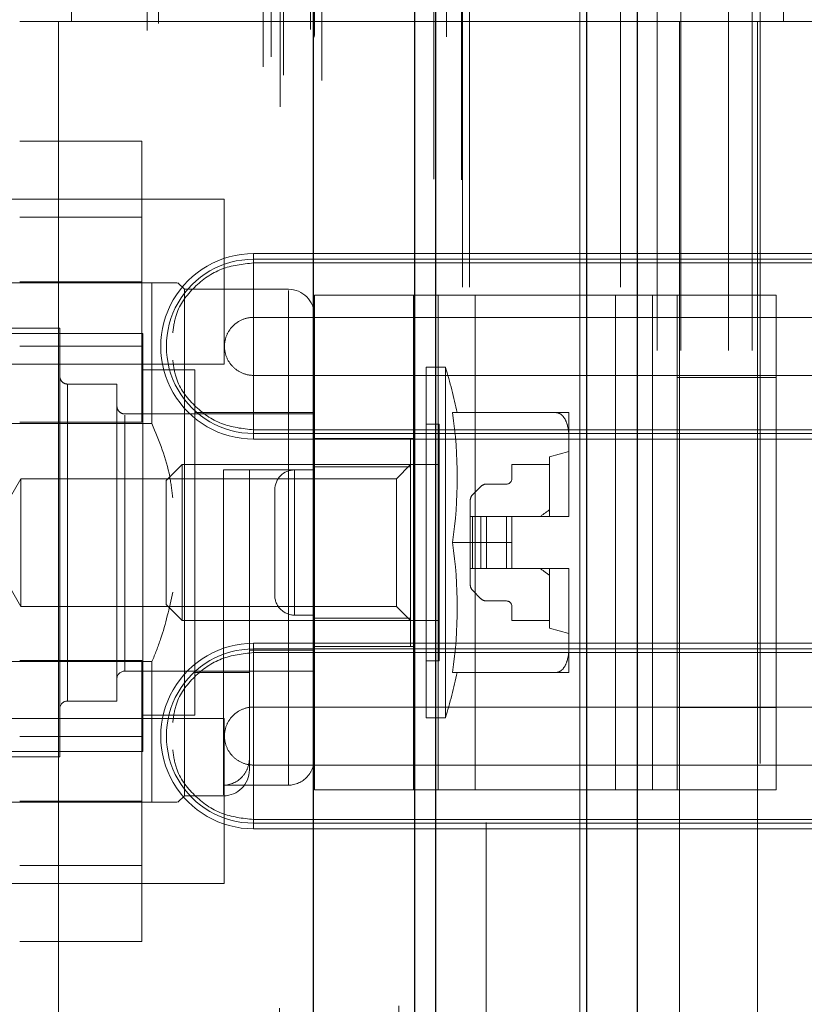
# Model space of a CAD drawing. Header units: inches. Extents: x 0.2 to 10.8, y 0.2 to 8.2.
# Tile 122 of 145: x 5.9374 to 6.0034, y 4.0214 to 4.1043. Entities that reach past the tile are written whole.
import ezdxf

# ---------------------------------------------------------------- set-up
doc = ezdxf.new("R2010")
doc.units = ezdxf.units.IN
doc.header["$MEASUREMENT"] = 0
doc.linetypes.add('HIDDEN', pattern=[0.07500000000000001, 0.05, -0.025])
doc.layers.add('DIMENSIONS', color=140, linetype='Continuous')
doc.styles.add('SLDTEXTSTYLE0', font='TXT', dxfattribs={"width": 0.7})
doc.dimstyles.new('SLDDIMSTYLE0', dxfattribs={"dimtxt": 0.0849609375, "dimasz": 0.13, "dimexe": 0, "dimexo": 0.0625, "dimgap": 0.021240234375, "dimtad": 0, "dimtih": 1, "dimtoh": 1, "dimlfac": 18, "dimrnd": 1e-09, "dimzin": 12, "dimdsep": 46, "dimtxsty": 'SLDTEXTSTYLE0', "dimsah": 1, "dimcen": 0.09, "dimadec": 0, "dimazin": 3, "dimtfac": 1, "dimtofl": 0, "dimtmove": 0, "dimatfit": 3, "dimfxl": 0, "dimfrac": 2, "dimtolj": 1, "dimtzin": 12, "dimarcsym": 0})

# ---------------------------------------------------------------- blocks, each defined once
blk = doc.blocks.new('_D_18')
at = {"layer": 'DIMENSIONS'}
for p, q in [((5.941035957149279, 4.907140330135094), (5.512801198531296, 4.907140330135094)), ((5.637801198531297, 4.907140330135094), (5.637801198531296, 4.093878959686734)), ((5.476227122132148, 3.939828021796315), (5.447697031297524, 3.939828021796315)), ((5.447697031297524, 3.939828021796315), (5.447697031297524, 3.804797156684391)), ((5.799375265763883, 3.939828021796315), (5.827905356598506, 3.939828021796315)), ((5.827905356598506, 3.939828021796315), (5.827905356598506, 3.804797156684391)), ((5.447697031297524, 3.804797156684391), (5.476227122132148, 3.804797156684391)), ((5.827905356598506, 3.804797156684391), (5.799375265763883, 3.804797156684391)), ((5.637801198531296, 3.213584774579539), (5.637801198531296, 3.785777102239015)), ((5.941035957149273, 3.213584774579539), (5.512801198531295, 3.213584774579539))]:
    blk.add_line(p, q, dxfattribs=at)
for points in [[(5.637801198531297, 4.907140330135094), (5.617801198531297, 4.777140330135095), (5.657801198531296, 4.777140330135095)], [(5.637801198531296, 3.213584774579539), (5.657801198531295, 3.343584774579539), (5.617801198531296, 3.343584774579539)]]:
    blk.add_solid(points, dxfattribs=at)
at = {"layer": 'DIMENSIONS', "char_height": 0.08333333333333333, "attachment_point": 1, "style": 'SLDTEXTSTYLE0'}
for s, insert in [('30.48', (5.476227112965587, 4.066270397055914)), ('774.3', (5.476227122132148, 3.912219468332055))]:
    blk.add_mtext(s, dxfattribs=dict(at, insert=insert))
blk = doc.blocks.new('_D_19')
at = {"layer": 'DIMENSIONS'}
for p, q in [((5.920647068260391, 4.983973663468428), (5.139392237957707, 4.983973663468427)), ((5.264392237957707, 4.983973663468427), (5.264392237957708, 4.566917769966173)), ((5.102818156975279, 4.436786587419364), (5.074288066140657, 4.436786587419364)), ((5.074288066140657, 4.436786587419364), (5.074288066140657, 4.301755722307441)), ((5.425966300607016, 4.436786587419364), (5.454496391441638, 4.436786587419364)), ((5.454496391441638, 4.436786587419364), (5.454496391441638, 4.301755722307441)), ((5.074288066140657, 4.301755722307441), (5.102818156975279, 4.301755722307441)), ((5.454496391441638, 4.301755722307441), (5.425966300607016, 4.301755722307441)), ((5.26439223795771, 3.136695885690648), (5.264392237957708, 4.147704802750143)), ((5.920647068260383, 3.13669588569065), (5.139392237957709, 3.136695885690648))]:
    blk.add_line(p, q, dxfattribs=at)
for points in [[(5.264392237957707, 4.983973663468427), (5.244392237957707, 4.853973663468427), (5.284392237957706, 4.853973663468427)], [(5.26439223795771, 3.136695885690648), (5.28439223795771, 3.266695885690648), (5.244392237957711, 3.266695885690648)]]:
    blk.add_solid(points, dxfattribs=at)
at = {"layer": 'DIMENSIONS', "char_height": 0.08333333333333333, "attachment_point": 1, "style": 'SLDTEXTSTYLE0'}
for s, insert in [('33.25', (5.102818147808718, 4.563228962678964)), ('844.6', (5.102818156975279, 4.409178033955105)), ('OPENING', (5.002355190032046, 4.255127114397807))]:
    blk.add_mtext(s, dxfattribs=dict(at, insert=insert))

msp = doc.modelspace()

# ---------------------------------------------------------------- linework, layer by layer
at = {"color": 7, "linetype": 'Continuous', "lineweight": 25}
for p, q in [((5.989364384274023, 5.045637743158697), (5.989364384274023, 3.081751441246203)), ((5.985121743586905, 3.081751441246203), (5.985121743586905, 5.044850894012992)), ((5.97064706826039, 3.081751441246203), (5.97064706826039, 5.038695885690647)), ((5.972404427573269, 3.081751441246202), (5.972404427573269, 5.038868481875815)), ((5.962111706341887, 3.099154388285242), (5.962111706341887, 5.021559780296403))]:
    msp.add_line(p, q, dxfattribs=at)
at = {"color": 7, "linetype": 'HIDDEN', "lineweight": 18}
for p, q in [((5.989364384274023, 5.045637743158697), (5.989364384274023, 3.081751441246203)), ((5.989364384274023, 3.081751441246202), (5.989364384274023, 5.045637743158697)), ((5.989364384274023, 3.081751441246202), (5.989364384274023, 5.045637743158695)), ((5.985121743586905, 3.081751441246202), (5.985121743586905, 5.04485089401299)), ((5.987950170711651, 3.081751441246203), (5.987950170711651, 5.044850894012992)), ((5.987950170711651, 3.081751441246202), (5.987950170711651, 5.04485089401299)), ((5.972404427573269, 3.081751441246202), (5.972404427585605, 5.038868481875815)), ((5.974647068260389, 3.081751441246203), (5.974647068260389, 5.038695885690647)), ((5.975232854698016, 3.081751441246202), (5.975232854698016, 5.038868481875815)), ((5.975232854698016, 3.081751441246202), (5.975232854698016, 5.038868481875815)), ((5.972234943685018, 3.090840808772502), (5.972234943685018, 5.029873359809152)), ((5.959294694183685, 3.096931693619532), (5.959294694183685, 5.023782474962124)), ((5.959294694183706, 3.096931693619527), (5.959294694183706, 5.023782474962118)), ((5.959578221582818, 3.099601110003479), (5.959578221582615, 5.021113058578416)), ((5.962806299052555, 3.09915438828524), (5.962806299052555, 5.021559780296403)), ((5.957869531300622, 3.100310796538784), (5.957869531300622, 5.020403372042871)), ((5.959238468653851, 5.021053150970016), (5.959238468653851, 3.099661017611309)), ((5.958531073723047, 3.10114738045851), (5.958531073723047, 5.019592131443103)), ((5.970064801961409, 5.019903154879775), (5.970064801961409, 3.100818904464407)), ((5.962162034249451, 3.102810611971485), (5.962162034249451, 5.017903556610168)), ((5.973306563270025, 3.102838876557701), (5.973306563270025, 5.017867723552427)), ((5.948086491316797, 3.103353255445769), (5.948086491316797, 5.017360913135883)), ((5.961861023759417, 3.103453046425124), (5.961861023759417, 5.017261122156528)), ((5.961861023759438, 3.103453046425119), (5.961861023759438, 5.017261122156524)), ((5.962179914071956, 3.102950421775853), (5.962179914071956, 5.017763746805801)), ((5.949040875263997, 3.103969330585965), (5.949040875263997, 5.016742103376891)), ((5.956270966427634, 5.016467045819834), (5.956270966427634, 3.104252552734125)), ((5.957848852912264, 3.105342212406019), (5.957848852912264, 5.015371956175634)), ((5.947299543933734, 5.014672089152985), (5.947299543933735, 3.106039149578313)), ((5.948476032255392, 3.106888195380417), (5.948476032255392, 5.013825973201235)), ((5.941798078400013, 3.107756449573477), (5.941798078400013, 5.012957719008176)), ((5.941509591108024, 3.108243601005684), (5.941509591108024, 5.012470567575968)), ((5.967773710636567, 5.012369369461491), (5.967773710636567, 3.108328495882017)), ((5.942065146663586, 3.113388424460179), (5.942065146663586, 5.007325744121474)), ((5.942065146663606, 3.113388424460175), (5.942065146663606, 5.007325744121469)), ((5.943753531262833, 3.113388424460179), (5.943753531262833, 5.007325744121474)), ((5.947776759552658, 3.113388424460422), (5.947776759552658, 5.007325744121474)), ((5.950073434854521, 3.113388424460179), (5.950073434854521, 5.007325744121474)), ((5.956187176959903, 3.113388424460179), (5.956187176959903, 5.007325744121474)), ((5.956969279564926, 5.007325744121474), (5.956969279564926, 3.113388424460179)), ((5.956969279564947, 3.113388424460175), (5.956969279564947, 5.007325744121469)), ((5.957247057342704, 3.113666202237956), (5.957247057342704, 5.007047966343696)), ((5.959191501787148, 5.007047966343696), (5.959191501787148, 3.113666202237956)), ((5.959469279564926, 3.113388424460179), (5.959469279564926, 5.007325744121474)), ((5.959469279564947, 5.007325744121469), (5.959469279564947, 3.113388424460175)), ((5.96085169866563, 3.113388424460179), (5.96085169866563, 5.007325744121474)), ((5.960851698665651, 3.113388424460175), (5.960851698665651, 5.007325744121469)), ((5.972525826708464, 3.113134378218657), (5.972525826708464, 5.007579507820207)), ((5.947635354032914, 5.006883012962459), (5.947635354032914, 3.113831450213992)), ((5.953321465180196, 5.006723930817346), (5.953321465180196, 3.113988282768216)), ((5.96141372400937, 3.113943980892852), (5.96141372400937, 5.006770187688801)), ((5.961413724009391, 3.113943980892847), (5.961413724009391, 5.006770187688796)), ((5.946625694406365, 3.115632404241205), (5.946625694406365, 5.005081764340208)), ((5.961250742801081, 5.005329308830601), (5.961250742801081, 3.115384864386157)), ((5.950252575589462, 3.116991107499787), (5.950252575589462, 5.00372791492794)), ((5.952956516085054, 3.116251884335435), (5.952956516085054, 5.004462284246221)), ((5.952956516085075, 3.11625188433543), (5.952956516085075, 5.004462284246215)), ((5.955326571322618, 3.116415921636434), (5.955326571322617, 5.004297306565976)), ((5.961460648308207, 3.117997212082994), (5.961460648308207, 5.002716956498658)), ((5.961460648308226, 3.117997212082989), (5.961460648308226, 5.002716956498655)), ((5.961825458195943, 3.118512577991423), (5.961825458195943, 5.002201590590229)), ((5.961825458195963, 3.118512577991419), (5.961825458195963, 5.002201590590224)), ((5.972042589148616, 3.120720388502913), (5.972042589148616, 4.999970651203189)), ((5.969286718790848, 3.121239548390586), (5.969286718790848, 4.999474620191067)), ((5.976647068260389, 3.136695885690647), (5.976647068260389, 4.983973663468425)), ((5.976647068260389, 3.136695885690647), (5.976647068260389, 4.983973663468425)), ((5.976647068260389, 3.136695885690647), (5.976647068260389, 4.983973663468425)), ((5.976647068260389, 3.136695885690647), (5.976647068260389, 4.983973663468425)), ((5.991035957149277, 3.876418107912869), (5.991035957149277, 4.244306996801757)), ((5.991035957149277, 3.876418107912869), (5.991035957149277, 4.244306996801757)), ((5.993035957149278, 3.876418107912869), (5.993035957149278, 4.244306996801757)), ((5.997035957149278, 3.876418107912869), (5.997035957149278, 4.244306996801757)), ((5.999035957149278, 3.876418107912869), (5.999035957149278, 4.244306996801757)), ((5.999035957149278, 3.876418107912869), (5.999035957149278, 4.244306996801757)), ((5.999703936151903, 4.14165432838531), (5.999703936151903, 3.977612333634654)), ((5.941742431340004, 4.107393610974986), (5.941742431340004, 4.104112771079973)), ((5.984535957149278, 4.013834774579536), (5.984535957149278, 4.106890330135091)), ((6.00167244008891, 4.107393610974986), (6.00167244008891, 4.104112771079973)), ((5.940648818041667, 4.104112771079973), (5.937367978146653, 4.104112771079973)), ((5.940648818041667, 4.104112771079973), (5.940648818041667, 4.016623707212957)), ((5.940648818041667, 4.104112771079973), (5.940648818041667, 4.016623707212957)), ((5.941742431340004, 4.104112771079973), (5.940648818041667, 4.104112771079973)), ((6.00167244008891, 4.104112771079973), (5.941742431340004, 4.104112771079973)), ((6.00167244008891, 4.104112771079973), (5.941742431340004, 4.104112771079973)), ((6.00167244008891, 4.104112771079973), (5.992923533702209, 4.104112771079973)), ((5.992923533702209, 4.104112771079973), (5.992923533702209, 4.016623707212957)), ((5.999485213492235, 4.104112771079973), (5.999485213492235, 4.016623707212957)), ((6.037980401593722, 4.104112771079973), (6.00167244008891, 4.104112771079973)), ((5.937367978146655, 4.094051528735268), (5.947645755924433, 4.094051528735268)), ((5.947645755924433, 4.082218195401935), (5.947645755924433, 4.094051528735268)), ((5.954584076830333, 4.089162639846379), (5.928542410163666, 4.089162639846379)), ((5.954584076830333, 4.07527375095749), (5.954584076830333, 4.089162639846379)), ((5.947645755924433, 4.087659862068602), (5.937367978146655, 4.087659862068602)), ((5.957053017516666, 4.08458207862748), (6.037980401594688, 4.084582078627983)), ((5.957053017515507, 4.08458207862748), (5.957053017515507, 4.083801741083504)), ((5.957053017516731, 4.084108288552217), (6.037980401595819, 4.084108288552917)), ((5.957053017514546, 4.084108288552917), (5.957053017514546, 4.079213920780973)), ((5.957053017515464, 4.083801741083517), (6.037980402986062, 4.083801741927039)), ((5.948506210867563, 4.08212939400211), (5.922806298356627, 4.08212939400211)), ((5.937367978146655, 4.082218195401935), (5.947645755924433, 4.082218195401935)), ((5.947645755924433, 4.070384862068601), (5.947645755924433, 4.082218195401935)), ((5.948506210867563, 4.070280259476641), (5.948506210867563, 4.08212939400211)), ((5.951240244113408, 4.081582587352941), (5.950693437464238, 4.08212939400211)), ((5.951240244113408, 4.038931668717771), (5.951240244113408, 4.081582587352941)), ((5.959989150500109, 4.081582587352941), (5.951240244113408, 4.081582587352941)), ((5.959989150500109, 4.039829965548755), (5.959989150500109, 4.081482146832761)), ((5.962176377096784, 4.039424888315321), (5.962176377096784, 4.081091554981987)), ((5.962176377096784, 4.081091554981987), (5.972594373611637, 4.081091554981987)), ((5.970509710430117, 4.039424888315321), (5.970509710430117, 4.081091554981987)), ((5.972594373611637, 4.039424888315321), (5.972594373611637, 4.081091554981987)), ((5.972594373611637, 4.081091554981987), (5.987522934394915, 4.081091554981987)), ((5.975718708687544, 4.039424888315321), (5.975718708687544, 4.081091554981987)), ((5.987522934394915, 4.039424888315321), (5.987522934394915, 4.081091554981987)), ((5.987522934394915, 4.081091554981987), (5.99273193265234, 4.081091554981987)), ((5.990647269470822, 4.039424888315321), (5.990647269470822, 4.081091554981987)), ((5.99273193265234, 4.081091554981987), (6.001065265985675, 4.081091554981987)), ((5.99273193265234, 4.074147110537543), (5.99273193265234, 4.081091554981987)), ((6.001065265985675, 4.081091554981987), (6.001065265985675, 4.074147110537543)), ((5.95705301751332, 4.079213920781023), (6.037980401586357, 4.079213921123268)), ((5.947740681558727, 4.077864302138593), (5.917338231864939, 4.077864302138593)), ((5.940741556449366, 4.078301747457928), (5.917775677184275, 4.078301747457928)), ((5.940741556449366, 4.042212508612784), (5.940741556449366, 4.078301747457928)), ((5.947740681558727, 4.042649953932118), (5.947740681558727, 4.077864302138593)), ((5.937367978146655, 4.076776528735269), (5.947645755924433, 4.076776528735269)), ((5.928542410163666, 4.07527375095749), (5.954584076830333, 4.07527375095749)), ((5.952115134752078, 4.074802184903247), (5.947740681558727, 4.074802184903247)), ((5.952115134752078, 4.045712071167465), (5.952115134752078, 4.074802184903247)), ((5.971581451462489, 4.045493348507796), (5.971581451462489, 4.075020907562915)), ((5.973209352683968, 4.075020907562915), (5.971581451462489, 4.075020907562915)), ((5.973209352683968, 4.045493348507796), (5.973209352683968, 4.075020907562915)), ((5.941397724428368, 4.046915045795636), (5.941397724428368, 4.073599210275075)), ((5.945553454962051, 4.073599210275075), (5.941397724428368, 4.073599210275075)), ((5.945553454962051, 4.046915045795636), (5.945553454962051, 4.073599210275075)), ((5.957053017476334, 4.069436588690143), (5.957053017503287, 4.074330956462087)), ((6.037980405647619, 4.074330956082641), (5.957053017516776, 4.074330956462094)), ((5.99273193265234, 4.074147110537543), (6.001065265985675, 4.074147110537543)), ((5.99273193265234, 4.046369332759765), (5.99273193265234, 4.074147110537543)), ((6.001065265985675, 4.046369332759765), (6.001065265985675, 4.074147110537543)), ((5.962176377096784, 4.071193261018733), (5.952115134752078, 4.071193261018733)), ((5.973802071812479, 4.071193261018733), (5.982559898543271, 4.071193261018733)), ((5.983611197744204, 4.068902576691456), (5.983611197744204, 4.071193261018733)), ((5.948506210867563, 4.070280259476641), (5.922806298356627, 4.070280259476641)), ((5.937367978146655, 4.070384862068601), (5.947645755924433, 4.070384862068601)), ((5.962176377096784, 4.071083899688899), (5.946209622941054, 4.071083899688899)), ((5.946209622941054, 4.049430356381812), (5.946209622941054, 4.070983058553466)), ((5.957053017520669, 4.068962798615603), (5.957053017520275, 4.069743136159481)), ((6.037980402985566, 4.06974313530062), (5.957053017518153, 4.069743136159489)), ((6.037980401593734, 4.069436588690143), (5.957053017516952, 4.069436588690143)), ((5.972675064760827, 4.070209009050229), (5.971581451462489, 4.070209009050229)), ((5.972675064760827, 4.050305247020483), (5.972675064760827, 4.070209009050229)), ((6.037980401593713, 4.068962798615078), (5.95705301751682, 4.068962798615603)), ((5.962176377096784, 4.069008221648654), (5.970509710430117, 4.069008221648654)), ((5.970269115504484, 4.069006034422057), (5.962176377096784, 4.069006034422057)), ((5.970269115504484, 4.066634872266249), (5.970269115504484, 4.069006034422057)), ((5.983611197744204, 4.062547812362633), (5.983611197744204, 4.068902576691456)), ((5.983611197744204, 4.06791242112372), (5.981970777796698, 4.067474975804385)), ((5.981970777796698, 4.062444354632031), (5.981970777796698, 4.067474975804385)), ((5.951051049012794, 4.066818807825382), (5.949709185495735, 4.065476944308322)), ((5.951051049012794, 4.05369544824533), (5.951051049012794, 4.066818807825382)), ((5.972675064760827, 4.066818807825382), (5.951051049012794, 4.066818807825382)), ((5.959989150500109, 4.066381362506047), (5.95452108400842, 4.066381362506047)), ((5.95452108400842, 4.066381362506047), (5.95452108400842, 4.039028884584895)), ((5.956708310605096, 4.041118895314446), (5.956708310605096, 4.066381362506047)), ((5.960509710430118, 4.066369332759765), (5.960509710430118, 4.054147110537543)), ((5.960509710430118, 4.066369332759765), (5.962176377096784, 4.066369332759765)), ((5.960509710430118, 4.054147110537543), (5.960509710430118, 4.066369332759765)), ((5.970269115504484, 4.066634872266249), (5.962176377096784, 4.066634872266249)), ((5.970269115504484, 4.066818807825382), (5.969084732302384, 4.065634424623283)), ((5.970269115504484, 4.053879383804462), (5.970269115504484, 4.066634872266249)), ((5.978799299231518, 4.066818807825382), (5.978799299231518, 4.065615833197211)), ((5.981970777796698, 4.066818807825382), (5.978799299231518, 4.066818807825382)), ((5.937462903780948, 4.065634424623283), (5.934358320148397, 4.060257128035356)), ((5.937462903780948, 4.05487983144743), (5.937462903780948, 4.065634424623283)), ((5.969084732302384, 4.065634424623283), (5.937462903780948, 4.065634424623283)), ((5.949709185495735, 4.055037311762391), (5.949709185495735, 4.065476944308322)), ((5.969084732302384, 4.05487983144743), (5.969084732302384, 4.065634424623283)), ((5.958843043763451, 4.064702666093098), (5.958843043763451, 4.055813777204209)), ((5.976201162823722, 4.064986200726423), (5.97549192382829, 4.06427696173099)), ((5.978361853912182, 4.065178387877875), (5.976665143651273, 4.065178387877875)), ((5.975299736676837, 4.06381298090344), (5.975299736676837, 4.062444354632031)), ((5.975299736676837, 4.062444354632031), (5.975299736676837, 4.058069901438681)), ((5.97549192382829, 4.062444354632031), (5.975299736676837, 4.062444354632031)), ((5.976201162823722, 4.062444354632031), (5.97549192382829, 4.062444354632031)), ((5.97549192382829, 4.062444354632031), (5.97549192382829, 4.058069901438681)), ((5.97549192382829, 4.062444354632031), (5.97549192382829, 4.058069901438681)), ((5.976665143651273, 4.062444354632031), (5.976201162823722, 4.062444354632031)), ((5.976201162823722, 4.062444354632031), (5.976201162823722, 4.058069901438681)), ((5.976201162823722, 4.062444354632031), (5.976201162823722, 4.058069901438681)), ((5.976665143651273, 4.062444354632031), (5.976665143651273, 4.058069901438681)), ((5.978361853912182, 4.062444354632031), (5.976665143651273, 4.062444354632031)), ((5.976665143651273, 4.062444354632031), (5.976665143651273, 4.058069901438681)), ((5.978361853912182, 4.062444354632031), (5.978361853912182, 4.058069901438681)), ((5.978799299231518, 4.062444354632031), (5.978361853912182, 4.062444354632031)), ((5.978361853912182, 4.062444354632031), (5.978361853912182, 4.058069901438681)), ((5.978799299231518, 4.062444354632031), (5.983610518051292, 4.062444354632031)), ((5.978799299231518, 4.060257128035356), (5.978799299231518, 4.062444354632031)), ((5.983610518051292, 4.062444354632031), (5.983611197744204, 4.062444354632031)), ((5.983611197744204, 4.062444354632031), (5.983611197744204, 4.062547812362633)), ((5.983611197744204, 4.062547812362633), (5.983611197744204, 4.062444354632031)), ((5.934358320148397, 4.060257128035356), (5.937462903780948, 4.05487983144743)), ((5.973802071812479, 4.060257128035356), (5.978799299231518, 4.060257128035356)), ((5.978799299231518, 4.060257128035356), (5.978799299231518, 4.058069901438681)), ((5.97549192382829, 4.058069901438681), (5.975299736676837, 4.058069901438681)), ((5.975299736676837, 4.058069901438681), (5.975299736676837, 4.056701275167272)), ((5.976201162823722, 4.058069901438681), (5.97549192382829, 4.058069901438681)), ((5.976665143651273, 4.058069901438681), (5.976201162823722, 4.058069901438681)), ((5.978361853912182, 4.058069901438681), (5.976665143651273, 4.058069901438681)), ((5.978799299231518, 4.058069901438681), (5.978361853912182, 4.058069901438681)), ((5.978799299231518, 4.058069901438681), (5.983610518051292, 4.058069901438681)), ((5.981970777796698, 4.053039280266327), (5.981970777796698, 4.058069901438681)), ((5.983610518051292, 4.058069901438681), (5.983611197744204, 4.058069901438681)), ((5.983611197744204, 4.05796644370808), (5.983611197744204, 4.058069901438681)), ((5.983611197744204, 4.058069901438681), (5.983611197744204, 4.057966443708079)), ((5.983611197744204, 4.051611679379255), (5.983611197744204, 4.05796644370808)), ((5.97549192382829, 4.056237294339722), (5.976201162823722, 4.055528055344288)), ((5.937462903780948, 4.05487983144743), (5.969084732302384, 4.05487983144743)), ((5.949709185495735, 4.055037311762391), (5.951051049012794, 4.05369544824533)), ((5.969084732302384, 4.05487983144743), (5.970269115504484, 4.05369544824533)), ((5.976665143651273, 4.055335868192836), (5.978361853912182, 4.055335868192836)), ((5.978799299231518, 4.054898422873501), (5.978799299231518, 4.05369544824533)), ((5.951051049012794, 4.05369544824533), (5.972675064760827, 4.05369544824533)), ((5.960509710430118, 4.054147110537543), (5.962176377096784, 4.054147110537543)), ((5.970269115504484, 4.053879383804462), (5.962176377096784, 4.053879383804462)), ((5.970269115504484, 4.051508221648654), (5.970269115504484, 4.053879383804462)), ((5.978799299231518, 4.05369544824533), (5.981970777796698, 4.05369544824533)), ((5.981970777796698, 4.053039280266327), (5.983611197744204, 4.052601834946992)), ((5.957053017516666, 4.051773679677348), (6.037980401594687, 4.051773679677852)), ((5.957053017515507, 4.051773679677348), (5.957053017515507, 4.050993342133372)), ((5.957053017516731, 4.051299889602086), (6.037980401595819, 4.051299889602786)), ((5.957053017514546, 4.051299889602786), (5.957053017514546, 4.046405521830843)), ((5.962176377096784, 4.051508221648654), (5.970509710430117, 4.051508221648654)), ((5.983611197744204, 4.049320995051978), (5.983611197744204, 4.051611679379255)), ((5.962176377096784, 4.051196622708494), (5.956708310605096, 4.051196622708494)), ((5.957053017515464, 4.050993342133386), (6.037980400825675, 4.050993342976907)), ((5.948506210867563, 4.05023399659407), (5.922806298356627, 4.05023399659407)), ((5.937367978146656, 4.050329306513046), (5.947645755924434, 4.050329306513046)), ((5.947645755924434, 4.038495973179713), (5.947645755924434, 4.050329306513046)), ((5.948506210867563, 4.038384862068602), (5.948506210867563, 4.05023399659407)), ((5.971581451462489, 4.050305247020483), (5.972675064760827, 4.050305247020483)), ((5.946209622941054, 4.049430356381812), (5.962176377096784, 4.049430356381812)), ((5.952115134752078, 4.049320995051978), (5.956708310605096, 4.049320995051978)), ((5.973802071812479, 4.049320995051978), (5.982559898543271, 4.049320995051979)), ((5.941397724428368, 4.046915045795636), (5.945553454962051, 4.046915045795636)), ((5.95705301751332, 4.046405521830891), (6.037980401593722, 4.046405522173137)), ((5.99273193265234, 4.046369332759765), (6.001065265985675, 4.046369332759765)), ((5.99273193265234, 4.039424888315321), (5.99273193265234, 4.046369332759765)), ((6.001065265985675, 4.046369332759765), (6.001065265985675, 4.039424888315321)), ((5.954584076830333, 4.045440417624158), (5.928542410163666, 4.045440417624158)), ((5.947740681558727, 4.045712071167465), (5.952115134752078, 4.045712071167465)), ((5.954584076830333, 4.031551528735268), (5.954584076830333, 4.045440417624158)), ((5.971581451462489, 4.045493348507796), (5.973209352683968, 4.045493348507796)), ((5.947645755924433, 4.04393763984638), (5.937367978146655, 4.04393763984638)), ((5.917338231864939, 4.042649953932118), (5.947740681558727, 4.042649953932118)), ((5.917775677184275, 4.042212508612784), (5.940741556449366, 4.042212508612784)), ((5.957053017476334, 4.036628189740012), (5.957053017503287, 4.041522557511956)), ((6.03798040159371, 4.04152255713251), (5.957053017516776, 4.041522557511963)), ((5.959989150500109, 4.039829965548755), (5.95452108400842, 4.039829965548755)), ((5.950693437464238, 4.038384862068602), (5.951240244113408, 4.038931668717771)), ((5.951240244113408, 4.038931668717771), (5.95452108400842, 4.038931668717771)), ((5.962176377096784, 4.039424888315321), (5.972594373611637, 4.039424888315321)), ((5.972594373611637, 4.039424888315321), (5.987522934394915, 4.039424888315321)), ((5.987522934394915, 4.039424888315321), (5.99273193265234, 4.039424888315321)), ((5.99273193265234, 4.039424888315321), (6.001065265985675, 4.039424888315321)), ((5.948506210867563, 4.038384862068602), (5.926806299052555, 4.038384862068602)), ((5.937367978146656, 4.038495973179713), (5.947645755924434, 4.038495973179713)), ((5.947645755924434, 4.026662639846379), (5.947645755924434, 4.038495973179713)), ((5.957053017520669, 4.036154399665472), (5.957053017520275, 4.036934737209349)), ((6.037980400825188, 4.036934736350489), (5.957053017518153, 4.036934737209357)), ((6.037980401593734, 4.036628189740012), (5.957053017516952, 4.036628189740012)), ((6.037980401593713, 4.036154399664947), (5.95705301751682, 4.036154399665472)), ((5.937367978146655, 4.033054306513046), (5.947645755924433, 4.033054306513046)), ((5.928542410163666, 4.031551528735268), (5.954584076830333, 4.031551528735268)), ((5.937367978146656, 4.026662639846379), (5.947645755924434, 4.026662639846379))]:
    msp.add_line(p, q, dxfattribs=at)
at = {"color": 7, "linetype": 'HIDDEN', "lineweight": 18, "flags": 128}
for points in [[(5.974573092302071, 3.090800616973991), (5.974573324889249, 4.040747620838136), (5.974573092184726, 5.029910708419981)], [(5.974573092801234, 3.0908028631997), (5.974573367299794, 4.052680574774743), (5.974573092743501, 5.0299114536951)], [(5.973306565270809, 3.102831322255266), (5.973306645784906, 4.08049327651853), (5.973306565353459, 5.017884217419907)], [(5.972525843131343, 3.113145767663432), (5.972526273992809, 4.021134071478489), (5.972525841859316, 5.007580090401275)], [(5.967781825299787, 5.006442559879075), (5.967781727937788, 4.068021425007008), (5.967781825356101, 3.114270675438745)], [(5.967781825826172, 5.006444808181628), (5.967781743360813, 4.079964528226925), (5.967781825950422, 3.114270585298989)]]:
    msp.add_lwpolyline(points, dxfattribs=at)
at = {"color": 7, "linetype": 'HIDDEN', "lineweight": 18}
for centre, radius, start, end in [((5.957053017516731, 4.07677243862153), 0.007809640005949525, 90.0000000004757, 270.0000000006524), ((5.957053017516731, 4.07677243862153), 0.007335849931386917, 90, 270.0000000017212), ((5.959989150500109, 4.079395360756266), 0.002187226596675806, 0, 90), ((5.924153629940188, 4.060257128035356), 0.05122922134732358, 12.32604560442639, 16.74966025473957), ((5.941397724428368, 4.074255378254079), 0.0006561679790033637, 180, 270.0000000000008), ((5.946209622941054, 4.071740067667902), 0.0006561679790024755, 180, 270.0000000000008), ((5.93660738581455, 4.065725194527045), 0.03759447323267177, 351.6367379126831, 8.363262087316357), ((5.960509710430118, 4.064702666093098), 0.001666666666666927, 90, 180), ((5.978361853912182, 4.065615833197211), 0.0004374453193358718, 270.0000000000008, 0), ((5.976665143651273, 4.064522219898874), 0.0006561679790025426, 90, 135.0000000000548), ((5.975955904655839, 4.063812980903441), 0.0006561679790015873, 134.9999999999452, 180.0000000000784), ((5.975862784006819, 4.062546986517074), 0.007748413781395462, 359.2410645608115, 0.006106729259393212), ((5.975862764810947, 4.062546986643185), 0.007748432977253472, 359.2410655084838, 0.006105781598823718), ((5.936607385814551, 4.054789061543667), 0.03759447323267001, 351.636737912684, 8.363262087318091), ((5.975862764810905, 4.057967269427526), 0.007748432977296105, 359.9938942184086, 0.7589344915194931), ((5.975862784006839, 4.057967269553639), 0.007748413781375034, 359.9938932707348, 0.7589354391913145), ((5.975955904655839, 4.056701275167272), 0.0006561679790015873, 180, 225.0000000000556), ((5.960509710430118, 4.055813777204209), 0.001666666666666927, 180, 270.0000000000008), ((5.976665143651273, 4.055992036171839), 0.0006561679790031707, 225.0000000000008, 270.0000000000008), ((5.978361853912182, 4.054898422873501), 0.0004374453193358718, 0, 90), ((5.957053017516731, 4.043964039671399), 0.007809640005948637, 90.0000000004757, 270.0000000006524), ((5.957053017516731, 4.043964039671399), 0.007335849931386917, 90, 270.0000000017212), ((5.946209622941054, 4.04877418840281), 0.0006561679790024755, 90, 180), ((5.924153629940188, 4.060257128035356), 0.05122922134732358, 343.2503397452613, 347.6739543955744), ((5.941397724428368, 4.046258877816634), 0.0006561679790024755, 90, 180), ((5.95452108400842, 4.041118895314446), 0.002187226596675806, 270.0000000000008, 0)]:
    msp.add_arc(centre, radius, start, end, dxfattribs=at)
for points, knots in [([(5.950252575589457, 4.077922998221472), (5.950323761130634, 4.078446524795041), (5.950519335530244, 4.079884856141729), (5.951983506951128, 4.081853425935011), (5.954285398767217, 4.083486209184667), (5.956130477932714, 4.083696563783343), (5.957053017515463, 4.083801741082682)], [0, 0, 0, 0, 0.1602007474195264, 0.4401338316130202, 0.7200669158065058, 1, 1, 1, 1]), ([(5.950631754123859, 4.08212939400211), (5.950595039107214, 4.08212939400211), (5.95051261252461, 4.08212939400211), (5.949566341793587, 4.08212939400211), (5.948755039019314, 4.08212939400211), (5.948506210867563, 4.08212939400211)], [0, 0, 0, 0, 0.3576770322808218, 0.8029982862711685, 1, 1, 1, 1]), ([(5.957053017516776, 4.074330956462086), (5.956733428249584, 4.07433095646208), (5.95641396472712, 4.07439450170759), (5.955823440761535, 4.074639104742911), (5.955552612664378, 4.074820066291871), (5.955100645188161, 4.075272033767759), (5.954919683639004, 4.075542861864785), (5.954675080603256, 4.076133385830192), (5.954611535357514, 4.07645284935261), (5.954611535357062, 4.077092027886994), (5.954675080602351, 4.077411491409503), (5.954919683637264, 4.078002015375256), (5.955100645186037, 4.078272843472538), (5.955552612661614, 4.078724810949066), (5.955823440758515, 4.07890577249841), (5.956413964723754, 4.079150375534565), (5.956733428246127, 4.079213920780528), (5.95705301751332, 4.079213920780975)], [0, 0, 0, 0, 0.125, 0.125, 0.25, 0.25, 0.375, 0.375, 0.5, 0.5, 0.625, 0.625, 0.75, 0.75, 0.875, 0.875, 1, 1, 1, 1]), ([(5.957053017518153, 4.069743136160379), (5.956130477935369, 4.069848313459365), (5.954285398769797, 4.070058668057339), (5.951983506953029, 4.071691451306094), (5.9505193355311, 4.073660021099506), (5.950323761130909, 4.075098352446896), (5.950252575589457, 4.075621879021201)], [0, 0, 0, 0, 0.2799330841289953, 0.5598661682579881, 0.8397992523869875, 1, 1, 1, 1]), ([(5.983611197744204, 4.068902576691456), (5.983611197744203, 4.069343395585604), (5.983581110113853, 4.069784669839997), (5.983389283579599, 4.070425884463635), (5.983300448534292, 4.070636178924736), (5.983094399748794, 4.070911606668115), (5.983011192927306, 4.070998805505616), (5.982809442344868, 4.071135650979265), (5.982689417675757, 4.071184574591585), (5.982559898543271, 4.071193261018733)], [0, 0, 0, 0, 0.5000000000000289, 0.5000000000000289, 0.7500000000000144, 0.7500000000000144, 0.8750000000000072, 0.8750000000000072, 1, 1, 1, 1]), ([(5.982559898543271, 4.071193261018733), (5.982689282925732, 4.071193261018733), (5.982809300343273, 4.071193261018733), (5.983010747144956, 4.071193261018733), (5.983093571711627, 4.071193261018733), (5.983301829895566, 4.071193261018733), (5.983389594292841, 4.071193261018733), (5.983581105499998, 4.071193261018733), (5.983611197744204, 4.071193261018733), (5.983611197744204, 4.071193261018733)], [0, 0, 0, 0, 0.1249999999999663, 0.1249999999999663, 0.2499999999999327, 0.2499999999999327, 0.499999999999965, 0.499999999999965, 1, 1, 1, 1]), ([(5.948506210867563, 4.070280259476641), (5.949104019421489, 4.068814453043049), (5.94993093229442, 4.066786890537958), (5.950182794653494, 4.064623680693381), (5.950252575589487, 4.064024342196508)], [0, 0, 0, 0, 0.7229401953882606, 1, 1, 1, 1]), ([(5.959989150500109, 4.066381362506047), (5.960285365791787, 4.066381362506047), (5.960576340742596, 4.066381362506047), (5.961112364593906, 4.066381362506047), (5.961355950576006, 4.066381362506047), (5.961754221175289, 4.066381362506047), (5.961912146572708, 4.066381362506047), (5.962122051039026, 4.066381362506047), (5.962176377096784, 4.066381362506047), (5.962176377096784, 4.066381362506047)], [0, 0, 0, 0, 0.25, 0.25, 0.5, 0.5, 0.75, 0.75, 1, 1, 1, 1]), ([(5.950252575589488, 4.056064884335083), (5.949961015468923, 4.054739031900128), (5.949523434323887, 4.05274915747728), (5.94876072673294, 4.050863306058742), (5.948506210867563, 4.05023399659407)], [0, 0, 0, 0, 0.6662995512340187, 1, 1, 1, 1]), ([(5.982559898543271, 4.049320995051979), (5.982689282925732, 4.049329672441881), (5.982809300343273, 4.049378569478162), (5.983010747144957, 4.04951508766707), (5.983093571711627, 4.049601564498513), (5.983301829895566, 4.049879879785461), (5.983389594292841, 4.050089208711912), (5.983581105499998, 4.050729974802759), (5.983611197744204, 4.051170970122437), (5.983611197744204, 4.051611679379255)], [0, 0, 0, 0, 0.1250000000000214, 0.1250000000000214, 0.2500000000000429, 0.2500000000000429, 0.5000000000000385, 0.5000000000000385, 1, 1, 1, 1]), ([(5.950252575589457, 4.04511459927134), (5.950323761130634, 4.04563812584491), (5.950519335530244, 4.047076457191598), (5.951983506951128, 4.04904502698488), (5.954285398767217, 4.050677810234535), (5.956130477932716, 4.050888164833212), (5.957053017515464, 4.050993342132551)], [0, 0, 0, 0, 0.1602007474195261, 0.4401338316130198, 0.7200669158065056, 0.9999999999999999, 0.9999999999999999, 0.9999999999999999, 0.9999999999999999]), ([(5.983611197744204, 4.049320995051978), (5.983611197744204, 4.049320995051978), (5.983581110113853, 4.049320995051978), (5.983389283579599, 4.049320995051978), (5.983300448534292, 4.049320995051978), (5.983094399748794, 4.049320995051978), (5.983011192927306, 4.049320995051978), (5.982809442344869, 4.049320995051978), (5.982689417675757, 4.049320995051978), (5.982559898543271, 4.049320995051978)], [0, 0, 0, 0, 0.5000000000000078, 0.5000000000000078, 0.7500000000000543, 0.7500000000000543, 0.8750000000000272, 0.8750000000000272, 1, 1, 1, 1]), ([(5.957053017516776, 4.041522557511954), (5.956733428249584, 4.041522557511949), (5.95641396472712, 4.041586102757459), (5.955823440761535, 4.041830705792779), (5.955552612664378, 4.04201166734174), (5.955100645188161, 4.042463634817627), (5.954919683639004, 4.042734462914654), (5.954675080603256, 4.043324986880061), (5.954611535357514, 4.043644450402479), (5.954611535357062, 4.044283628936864), (5.954675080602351, 4.044603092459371), (5.954919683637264, 4.045193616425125), (5.955100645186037, 4.045464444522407), (5.955552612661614, 4.045916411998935), (5.955823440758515, 4.046097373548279), (5.956413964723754, 4.046341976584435), (5.956733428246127, 4.046405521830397), (5.95705301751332, 4.046405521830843)], [0, 0, 0, 0, 0.125, 0.125, 0.25, 0.25, 0.375, 0.375, 0.5, 0.5, 0.625, 0.625, 0.75, 0.75, 0.875, 0.875, 1, 1, 1, 1]), ([(5.957053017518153, 4.036934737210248), (5.956130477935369, 4.037039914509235), (5.954285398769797, 4.037250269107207), (5.951983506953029, 4.038883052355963), (5.9505193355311, 4.040851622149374), (5.950323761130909, 4.042289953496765), (5.950252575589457, 4.04281348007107)], [0, 0, 0, 0, 0.2799330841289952, 0.559866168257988, 0.8397992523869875, 1, 1, 1, 1]), ([(5.956708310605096, 4.04212523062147), (5.956708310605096, 4.041829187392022), (5.956655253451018, 4.041539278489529), (5.956444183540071, 4.0409890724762), (5.95628805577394, 4.040736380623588), (5.955688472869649, 4.040091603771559), (5.955114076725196, 4.039829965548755), (5.95452108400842, 4.039829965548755)], [0, 0, 0, 0, 0.25, 0.25, 0.5, 0.5, 1, 1, 1, 1]), ([(5.962176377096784, 4.04212523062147), (5.962176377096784, 4.041829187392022), (5.962123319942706, 4.041539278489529), (5.96191225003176, 4.0409890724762), (5.96175612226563, 4.040736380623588), (5.961156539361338, 4.040091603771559), (5.960582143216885, 4.039829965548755), (5.959989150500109, 4.039829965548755)], [0, 0, 0, 0, 0.2500000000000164, 0.2500000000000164, 0.5000000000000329, 0.5000000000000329, 1, 1, 1, 1]), ([(5.950631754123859, 4.038384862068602), (5.950595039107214, 4.038384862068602), (5.95051261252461, 4.038384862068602), (5.949566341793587, 4.038384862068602), (5.948755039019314, 4.038384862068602), (5.948506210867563, 4.038384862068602)], [0, 0, 0, 0, 0.3576770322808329, 0.8029982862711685, 1, 1, 1, 1])]:
    msp.add_open_spline(points, degree=3, knots=knots, dxfattribs=at)
for points in [[(5.957053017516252, 4.083801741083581), (5.957053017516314, 4.082887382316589), (5.957053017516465, 4.080684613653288), (5.957053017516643, 4.078078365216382), (5.957053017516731, 4.07677243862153)], [(5.957053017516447, 4.079213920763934), (5.957053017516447, 4.078603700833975), (5.957053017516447, 4.077688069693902), (5.957053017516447, 4.076772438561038)], [(5.957053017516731, 4.07677243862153), (5.957053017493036, 4.07546651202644), (5.957053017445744, 4.072860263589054), (5.957053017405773, 4.070657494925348), (5.957053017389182, 4.069743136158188)], [(5.957053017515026, 4.076772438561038), (5.957053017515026, 4.075856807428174), (5.957053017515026, 4.074941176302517), (5.957053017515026, 4.074330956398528)], [(5.981970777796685, 4.063014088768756), (5.981709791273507, 4.062827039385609), (5.981450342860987, 4.062637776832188), (5.981194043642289, 4.062444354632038)], [(5.981194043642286, 4.058069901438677), (5.981450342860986, 4.057876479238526), (5.9817097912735, 4.057687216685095), (5.981970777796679, 4.057500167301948)], [(5.957053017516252, 4.050993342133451), (5.957053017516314, 4.050078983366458), (5.957053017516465, 4.047876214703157), (5.957053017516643, 4.04526996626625), (5.957053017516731, 4.043964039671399)], [(5.957053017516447, 4.046405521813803), (5.957053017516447, 4.045795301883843), (5.957053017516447, 4.044879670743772), (5.957053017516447, 4.043964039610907)], [(5.957053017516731, 4.043964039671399), (5.957053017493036, 4.042658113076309), (5.957053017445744, 4.040051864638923), (5.957053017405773, 4.037849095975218), (5.957053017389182, 4.036934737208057)], [(5.957053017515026, 4.043964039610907), (5.957053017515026, 4.043048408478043), (5.957053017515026, 4.042132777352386), (5.957053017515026, 4.041522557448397)]]:
    msp.add_open_spline(points, degree=3, dxfattribs=at)

# ---------------------------------------------------------------- dimensions: what is measured, and where the dimension line sits
at = {"layer": 'DIMENSIONS'}
dim = msp.add_linear_dim(base=(5.264392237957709, 3.136695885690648), p1=(5.970647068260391, 4.983973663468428), p2=(5.970647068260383, 3.13669588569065), angle=90.0000000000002, text='<>\\POPENING', dimstyle='SLDDIMSTYLE0', dxfattribs=at)
dim.commit()
dim.dimension.update_dxf_attribs({"geometry": '_D_19', "text_midpoint": (5.264392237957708, 4.357311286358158), "dimtype": 160})
dim = msp.add_linear_dim(base=(5.637801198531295, 3.213584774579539), p1=(5.991035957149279, 4.907140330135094), p2=(5.991035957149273, 3.213584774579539), angle=90.0000000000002, dimstyle='SLDDIMSTYLE0', dxfattribs=at)
dim.commit()
dim.dimension.update_dxf_attribs({"geometry": '_D_18', "text_midpoint": (5.637801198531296, 3.939828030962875), "dimtype": 160})

doc.saveas('drawing.dxf')
